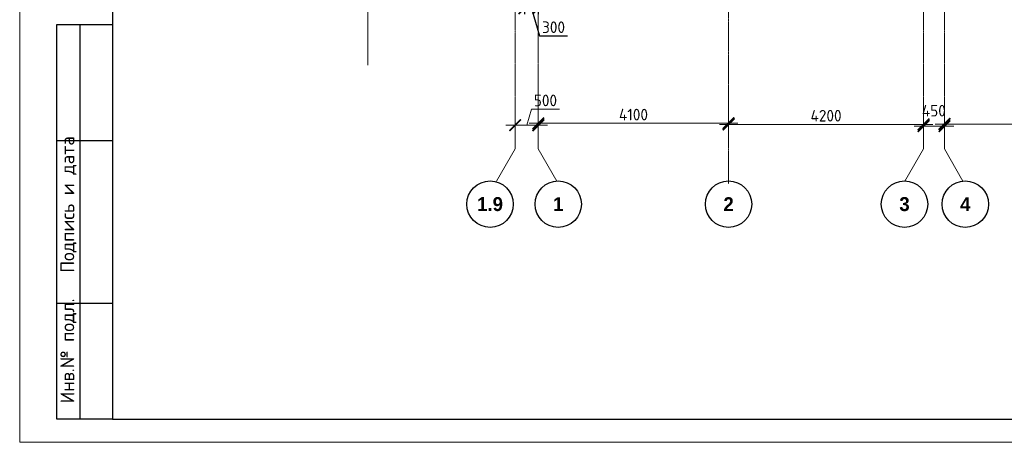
# Model space of a CAD drawing. Header units: millimetres. Extents: x -56135 to 1694203, y -446411 to -23139.
# Tile 113 of 256: x 717922 to 739137, y -194785 to -185679. Entities that reach past the tile are written whole.
import ezdxf
from ezdxf.enums import TextEntityAlignment as Align

# ---------------------------------------------------------------- set-up
doc = ezdxf.new("R2010")
doc.units = ezdxf.units.MM
doc.linetypes.add('______5', pattern=[1100, 800, -100, 100, -100])
doc.linetypes.add('осевая', pattern=[50.800000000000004, 31.75, -6.35, 6.35, -6.35])
for name, color, linetype, lineweight in [('Оси', 40, '______5', 18), ('РАЗМЕРЫ', 1, 'Continuous', 9), ('Текст', 7, 'Continuous', 25), ('ТОНКИЕ', 7, 'Continuous', 9)]:
    doc.layers.add(name, color=color, linetype=linetype, lineweight=lineweight)
doc.layers.add('ТОЛСТЫЕ_ОСНОВНЫЕ', color=6, linetype='Continuous')
doc.styles.add('Century Gothic', font='GOTHIC.TTF')
doc.styles.add('GOST-2.304_Type-B', font='GOST_Common.ttf')
doc.styles.add('style1', font='GOST_Common.ttf', dxfattribs={"height": 500})
doc.dimstyles.new('СПДС', dxfattribs={"dimscale": 100, "dimtxt": 2.5, "dimasz": 2.5, "dimexe": 1.25, "dimexo": 0, "dimtad": 1, "dimdec": 0, "dimtxsty": 'GOST-2.304_Type-B', "dimblk": 'ARCHTICK', "dimcen": 2.5, "dimdle": 2, "dimadec": 0, "dimazin": 2, "dimtfac": 0.75, "dimtdec": 0, "dimtmove": 1, "dimatfit": 3, "dimfxl": 1, "dimtolj": 1, "dimarcsym": 1})

# ---------------------------------------------------------------- blocks, each defined once
blk = doc.blocks.new('NSY101')
at = {"color": 0, "linetype": 'ByBlock', "lineweight": -2}
blk.add_circle((0, 0), 50.00000381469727, dxfattribs=at)
blk = doc.blocks.new('_ArchTick')
at = {"color": 0, "linetype": 'ByBlock', "const_width": 0.15}
blk.add_lwpolyline([(-0.5, -0.5), (0.5, 0.5)], dxfattribs=at)
blk = doc.blocks.new('*D1003')
at = {"layer": 'DEFPOINTS', "color": 0, "transparency": 16777216}
for p in [(474454.947723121, -133625.1457697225), (473954.947723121, -133876.9531342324), (474454.947723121, -133962.9821037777)]:
    blk.add_point(p, dxfattribs=at)
at = {"layer": 'РАЗМЕРЫ', "color": 0, "lineweight": -2, "transparency": 16777216}
for p, q in [((474204.947723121, -133625.1457697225), (474308.072723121, -133281.3957697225)), ((474308.072723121, -133281.3957697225), (474908.072723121, -133281.3957697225)), ((473754.947723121, -133625.1457697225), (474654.947723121, -133625.1457697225)), ((473954.947723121, -133876.9531342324), (473954.947723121, -133500.1457697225)), ((474454.947723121, -133962.9821037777), (474454.947723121, -133500.1457697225))]:
    blk.add_line(p, q, dxfattribs=at)
at = {"layer": 'РАЗМЕРЫ', "color": 0, "lineweight": -2, "transparency": 16777216, "xscale": 250, "yscale": 250, "zscale": 250, "rotation": 180}
blk.add_blockref('_ArchTick', (473954.947723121, -133625.1457697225), dxfattribs=at)
at = {"layer": 'РАЗМЕРЫ', "color": 0, "lineweight": -2, "transparency": 16777216, "xscale": 250, "yscale": 250, "zscale": 250}
blk.add_blockref('_ArchTick', (474454.947723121, -133625.1457697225), dxfattribs=at)
at = {"layer": 'РАЗМЕРЫ', "color": 0, "transparency": 16777216, "insert": (474608.072723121, -133093.8957697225), "char_height": 250, "attachment_point": 5, "style": 'GOST-2.304_Type-B'}
blk.add_mtext('\\A1;500', dxfattribs=at)
blk = doc.blocks.new('*D1004')
at = {"layer": 'DEFPOINTS', "color": 0, "transparency": 16777216}
for p in [(478554.947723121, -133585.7577511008), (474454.947723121, -133962.9821037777), (478554.947723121, -133916.290356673)]:
    blk.add_point(p, dxfattribs=at)
at = {"layer": 'РАЗМЕРЫ', "color": 0, "lineweight": -2, "transparency": 16777216}
for p, q in [((474254.947723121, -133585.7577511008), (478754.947723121, -133585.7577511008)), ((474454.947723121, -133962.9821037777), (474454.947723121, -133460.7577511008)), ((478554.947723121, -133916.290356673), (478554.947723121, -133460.7577511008))]:
    blk.add_line(p, q, dxfattribs=at)
at = {"layer": 'РАЗМЕРЫ', "color": 0, "lineweight": -2, "transparency": 16777216, "xscale": 250, "yscale": 250, "zscale": 250, "rotation": 180}
blk.add_blockref('_ArchTick', (474454.947723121, -133585.7577511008), dxfattribs=at)
at = {"layer": 'РАЗМЕРЫ', "color": 0, "lineweight": -2, "transparency": 16777216, "xscale": 250, "yscale": 250, "zscale": 250}
blk.add_blockref('_ArchTick', (478554.947723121, -133585.7577511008), dxfattribs=at)
at = {"layer": 'РАЗМЕРЫ', "color": 0, "transparency": 16777216, "insert": (476504.947723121, -133398.2577511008), "char_height": 250, "attachment_point": 5, "style": 'GOST-2.304_Type-B'}
blk.add_mtext('\\A1;4100', dxfattribs=at)
blk = doc.blocks.new('*D1005')
at = {"layer": 'DEFPOINTS', "color": 0, "transparency": 16777216}
for p in [(482754.947723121, -133610.5331338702), (482754.947723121, -133704.8341942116), (478554.947723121, -133916.290356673)]:
    blk.add_point(p, dxfattribs=at)
at = {"layer": 'РАЗМЕРЫ', "color": 0, "lineweight": -2, "transparency": 16777216}
for p, q in [((478354.947723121, -133610.5331338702), (482954.947723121, -133610.5331338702)), ((478554.947723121, -133916.290356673), (478554.947723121, -133485.5331338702)), ((482754.947723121, -133704.8341942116), (482754.947723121, -133485.5331338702))]:
    blk.add_line(p, q, dxfattribs=at)
at = {"layer": 'РАЗМЕРЫ', "color": 0, "lineweight": -2, "transparency": 16777216, "xscale": 250, "yscale": 250, "zscale": 250, "rotation": 180}
blk.add_blockref('_ArchTick', (478554.947723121, -133610.5331338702), dxfattribs=at)
at = {"layer": 'РАЗМЕРЫ', "color": 0, "lineweight": -2, "transparency": 16777216, "xscale": 250, "yscale": 250, "zscale": 250}
blk.add_blockref('_ArchTick', (482754.947723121, -133610.5331338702), dxfattribs=at)
at = {"layer": 'РАЗМЕРЫ', "color": 0, "transparency": 16777216, "insert": (480654.947723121, -133423.0331338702), "char_height": 250, "attachment_point": 5, "style": 'GOST-2.304_Type-B'}
blk.add_mtext('\\A1;4200', dxfattribs=at)
blk = doc.blocks.new('*D2135')
at = {"layer": 'DEFPOINTS', "color": 0, "transparency": 16777216}
for p in [(483204.947723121, -133647.3147734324), (483204.947723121, -133647.3147734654), (482754.947723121, -133741.6158338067)]:
    blk.add_point(p, dxfattribs=at)
at = {"layer": 'РАЗМЕРЫ', "color": 0, "lineweight": -2, "transparency": 16777216}
for p, q in [((482554.947723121, -133647.3147734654), (483404.947723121, -133647.3147734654)), ((482754.947723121, -133741.6158338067), (482754.947723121, -133522.3147734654)), ((483204.947723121, -133647.3147734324), (483204.947723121, -133772.3147734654))]:
    blk.add_line(p, q, dxfattribs=at)
at = {"layer": 'РАЗМЕРЫ', "color": 0, "lineweight": -2, "transparency": 16777216, "xscale": 250, "yscale": 250, "zscale": 250, "rotation": 180}
blk.add_blockref('_ArchTick', (482754.947723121, -133647.3147734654), dxfattribs=at)
at = {"layer": 'РАЗМЕРЫ', "color": 0, "lineweight": -2, "transparency": 16777216, "xscale": 250, "yscale": 250, "zscale": 250}
blk.add_blockref('_ArchTick', (483204.947723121, -133647.3147734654), dxfattribs=at)
at = {"layer": 'РАЗМЕРЫ', "color": 0, "transparency": 16777216, "insert": (482977.2856949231, -133314.5480263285), "char_height": 250, "attachment_point": 5, "style": 'GOST-2.304_Type-B'}
blk.add_mtext('\\A1;450', dxfattribs=at)
blk = doc.blocks.new('*D1006')
at = {"layer": 'DEFPOINTS', "color": 0, "transparency": 16777216}
for p in [(483204.947723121, -133601.7843598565), (487804.947723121, -133601.7843598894), (487804.947723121, -133678.2322184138)]:
    blk.add_point(p, dxfattribs=at)
at = {"layer": 'РАЗМЕРЫ', "color": 0, "lineweight": -2, "transparency": 16777216}
for p, q in [((483004.947723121, -133601.7843598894), (488004.947723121, -133601.7843598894)), ((483204.947723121, -133601.7843598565), (483204.947723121, -133726.7843598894)), ((487804.947723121, -133678.2322184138), (487804.947723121, -133476.7843598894))]:
    blk.add_line(p, q, dxfattribs=at)
at = {"layer": 'РАЗМЕРЫ', "color": 0, "lineweight": -2, "transparency": 16777216, "xscale": 250, "yscale": 250, "zscale": 250, "rotation": 180}
blk.add_blockref('_ArchTick', (483204.947723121, -133601.7843598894), dxfattribs=at)
at = {"layer": 'РАЗМЕРЫ', "color": 0, "lineweight": -2, "transparency": 16777216, "xscale": 250, "yscale": 250, "zscale": 250}
blk.add_blockref('_ArchTick', (487804.947723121, -133601.7843598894), dxfattribs=at)
at = {"layer": 'РАЗМЕРЫ', "color": 0, "transparency": 16777216, "insert": (485504.947723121, -133414.2843598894), "char_height": 250, "attachment_point": 5, "style": 'GOST-2.304_Type-B'}
blk.add_mtext('\\A1;4600', dxfattribs=at)
blk = doc.blocks.new('*D1094')
at = {"layer": 'DEFPOINTS', "color": 0, "transparency": 16777216}
for p in [(728797.0003631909, -184650.191780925), (729097.2632983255, -185232.286117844), (728797.0003631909, -185434.0357988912)]:
    blk.add_point(p, dxfattribs=at)
at = {"layer": 'РАЗМЕРЫ', "color": 0, "lineweight": -2, "transparency": 16777216}
for p, q in [((728797.0003631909, -184650.191780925), (728797.0003631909, -185559.0357988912)), ((729097.2632983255, -185232.286117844), (729097.2632983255, -185559.0357988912)), ((729297.2632983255, -185434.0357988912), (728597.0003631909, -185434.0357988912)), ((728947.1318307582, -185434.0357988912), (729125.2568307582, -186027.7857988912)), ((729125.2568307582, -186027.7857988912), (729725.2568307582, -186027.7857988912))]:
    blk.add_line(p, q, dxfattribs=at)
at = {"layer": 'РАЗМЕРЫ', "color": 0, "lineweight": -2, "transparency": 16777216, "xscale": 250, "yscale": 250, "zscale": 250, "rotation": 180}
blk.add_blockref('_ArchTick', (728797.0003631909, -185434.0357988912), dxfattribs=at)
at = {"layer": 'РАЗМЕРЫ', "color": 0, "lineweight": -2, "transparency": 16777216, "xscale": 250, "yscale": 250, "zscale": 250}
blk.add_blockref('_ArchTick', (729097.2632983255, -185434.0357988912), dxfattribs=at)
at = {"layer": 'РАЗМЕРЫ', "color": 0, "transparency": 16777216, "insert": (729425.2568307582, -185840.2857988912), "char_height": 250, "attachment_point": 5, "style": 'GOST-2.304_Type-B'}
blk.add_mtext('\\A1;300', dxfattribs=at)
blk = doc.blocks.new('*U43')
at = {"layer": 'ТОЛСТЫЕ_ОСНОВНЫЕ'}
for p, q in [((8, 5), (8, 90)), ((8, 90), (20, 90)), ((13, 5), (13, 90)), ((8, 65), (20, 65)), ((8, 30), (20, 30)), ((20, 5), (8, 5))]:
    blk.add_line(p, q, dxfattribs=at)
at = {"layer": 'ТОЛСТЫЕ_ОСНОВНЫЕ', "color": 6}
blk.add_lwpolyline([(20, 5), (886, 5), (886, 415), (20, 415)], close=True, dxfattribs=at)
at = {"layer": 'ТОНКИЕ'}
blk.add_lwpolyline([(0, 0), (891, 0), (891, 420), (0, 420)], close=True, dxfattribs=at)
at = {"layer": 'Текст', "style": 'style1'}
for s, p in [('Подпись и дата', (10.5, 51.25205270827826)), ('Инв.№ подл.', (10.5, 19.69632375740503))]:
    blk.add_text(s, height=3, rotation=90, dxfattribs=at).set_placement(p, align=Align.MIDDLE)
blk = doc.blocks.new('оси 2.2-2.3')
at = {"layer": 'Оси', "color": 16, "linetype": 'осевая', "lineweight": 0, "transparency": 33554687}
for p, q in [((478554.947723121, -104267.9444934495), (478554.947723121, -134893.5164366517)), ((473954.947723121, -105027.5135645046), (473954.947723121, -134138.0768263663)), ((474454.947723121, -105027.5135645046), (474454.947723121, -134138.0768263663)), ((482754.947723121, -105027.5135645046), (482754.947723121, -134138.0768263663)), ((483204.9477231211, -105027.5135645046), (483204.947723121, -134138.0768263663))]:
    blk.add_line(p, q, dxfattribs=at)
at = {"layer": 'Оси', "color": 16, "linetype": '______5', "lineweight": 0, "transparency": 33554687}
for p, q in [((473954.947723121, -134138.0768263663), (473518.7944607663, -134893.5164366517)), ((474454.947723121, -134138.0768263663), (474891.1009854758, -134893.5164366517)), ((482754.947723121, -134138.0768263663), (482318.7944607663, -134893.5164366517)), ((483204.947723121, -134138.0768263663), (483641.1009854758, -134893.5164366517))]:
    blk.add_line(p, q, dxfattribs=at)
at = {"layer": 'Оси', "color": 16, "linetype": 'Continuous', "lineweight": 25, "transparency": 33554687, "xscale": 9.999999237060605, "yscale": 9.999999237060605, "zscale": 9.999999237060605}
for p in [(473414.4052494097, -135329.3869758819), (474884.4052494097, -135329.3869758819), (478554.4052494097, -135329.3869758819), (482344.4052494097, -135329.3869758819), (483654.4052494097, -135329.3869758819)]:
    blk.add_blockref('NSY101', p, dxfattribs=at)
at = {"layer": 'Оси', "color": 16, "linetype": 'Continuous', "lineweight": 25, "transparency": 33554687, "char_height": 300, "attachment_point": 5, "style": 'Century Gothic'}
for s, insert, width in [('\\A1;{\\fCentury Gothic|i0|b1;\\H300.000000;\\W1.000000;\\C16;1.9}\\P', (473414.4052494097, -135329.3869758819), 735), ('\\A1;{\\fCentury Gothic|i0|b1;\\H300.000000;\\W1.000000;\\C16;1}\\P', (474884.4052494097, -135329.3869758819), 385.0000000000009), ('\\A1;{\\fCentury Gothic|i0|b1;\\H300.000000;\\W1.000000;\\C16;2}\\P', (478554.4052494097, -135329.3869758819), 385), ('\\A1;{\\fCentury Gothic|i0|b1;\\H300.000000;\\W1.000000;\\C16;3}\\P', (482344.4052494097, -135329.3869758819), 385.0000000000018), ('\\A1;{\\fCentury Gothic|i0|b1;\\H300.000000;\\W1.000000;\\C16;4}\\P', (483654.4052494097, -135329.3869758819), 385.0000000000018)]:
    blk.add_mtext(s, dxfattribs=dict(at, insert=insert, width=width))
at = {"layer": 'РАЗМЕРЫ', "color": 1}
for base, p1, p2, picture, middle in [((474454.947723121, -133625.1457697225), (473954.947723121, -133876.9531342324), (474454.947723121, -133962.9821037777), '*D1003', (474370.572723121, -133093.8957697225)), ((478554.947723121, -133585.7577511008), (474454.947723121, -133962.9821037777), (478554.947723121, -133916.290356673), '*D1004', (476504.947723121, -133398.2577511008)), ((482754.947723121, -133610.5331338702), (478554.947723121, -133916.290356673), (482754.947723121, -133704.8341942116), '*D1005', (480654.947723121, -133423.0331338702)), ((487804.947723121, -133601.7843598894), (483204.947723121, -133601.7843598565), (487804.947723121, -133678.2322184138), '*D1006', (485504.947723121, -133414.2843598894))]:
    dim = blk.add_linear_dim(base=base, p1=p1, p2=p2, dimstyle='СПДС', dxfattribs=at)
    dim.commit()
    dim.dimension.update_dxf_attribs({"geometry": picture, "text_midpoint": middle})
dim = blk.add_linear_dim(base=(483204.947723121, -133647.3147734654), p1=(482754.947723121, -133741.6158338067), p2=(483204.947723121, -133647.3147734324), dimstyle='СПДС', dxfattribs=at)
dim.commit()
dim.dimension.update_dxf_attribs({"geometry": '*D2135', "text_midpoint": (482977.2856949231, -133502.0480263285), "dimtype": 160})

msp = doc.modelspace()

# ---------------------------------------------------------------- linework, layer by layer
at = {"layer": 'РАЗМЕРЫ', "color": 7, "linetype": 'Continuous', "lineweight": 15}
msp.add_lwpolyline([(725426.3877687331, -159814.2838281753), (725426.3877687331, -173208.8000412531), (725151.6400267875, -173308.8000412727), (725701.1355106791, -173508.8000412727), (725426.3877687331, -173608.8000412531), (725426.3877687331, -186655.4483654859)], dxfattribs=at)

# ---------------------------------------------------------------- block references
at = {"xscale": 100, "yscale": 100, "zscale": 100}
msp.add_blockref('*U43', (717922.3923265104, -194784.7711211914), dxfattribs=at)
at = {"layer": 'РАЗМЕРЫ', "color": 1}
msp.add_blockref('оси 2.2-2.3', (254642.3155752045, -54324.8396739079), dxfattribs=at)

# ---------------------------------------------------------------- dimensions: what is measured, and where the dimension line sits
dim = msp.add_linear_dim(base=(728797.0003631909, -185434.0357988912), p1=(729097.2632983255, -185232.286117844), p2=(728797.0003631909, -184650.191780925), dimstyle='СПДС', dxfattribs=at)
dim.commit()
dim.dimension.update_dxf_attribs({"geometry": '*D1094', "text_midpoint": (729187.7568307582, -185840.2857988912)})

doc.saveas('drawing.dxf')
